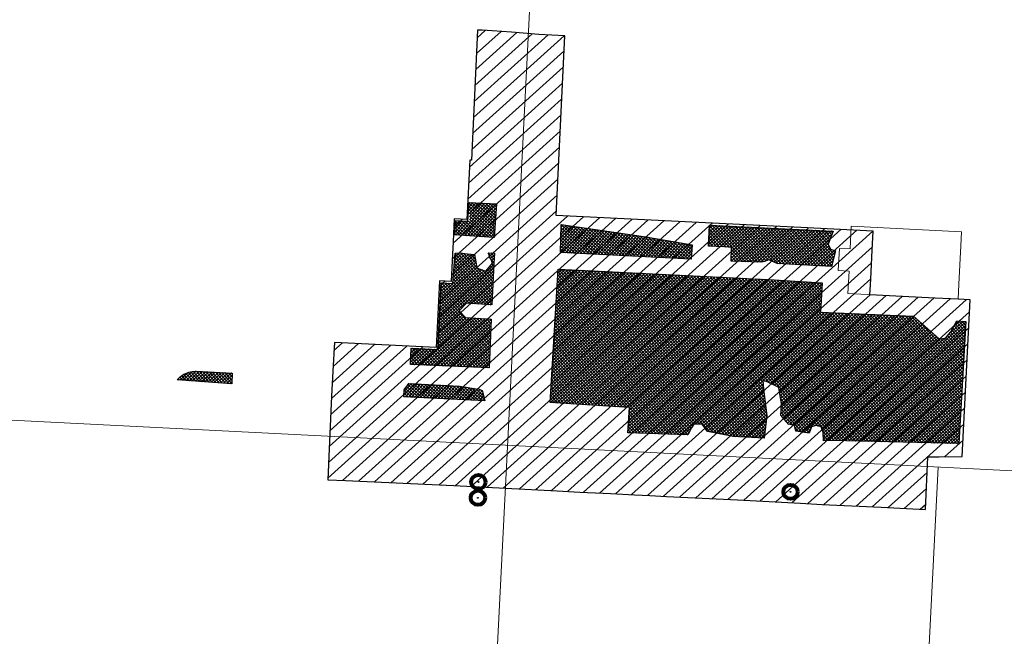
# Model space of a CAD drawing. Header units: millimetres. Extents: x 32690613 to 32693005, y 5343747 to 5344571.
# Tile 3 of 10: x 32692547 to 32692823, y 5344154 to 5344326. Entities that reach past the tile are written whole.
import ezdxf

# ---------------------------------------------------------------- set-up
doc = ezdxf.new("R2010")
doc.units = ezdxf.units.MM
doc.header["$LTSCALE"] = 20
doc.layers.get('0').update_dxf_attribs({"lineweight": 18})
doc.layers.get('DEFPOINTS').update_dxf_attribs({"color": 11, "lineweight": 18})
for name, color, linetype in [('Inf-Bäume möglich_Schraff', 3, 'Continuous'), ('Inf-Bäume möglich_Schraff_Erst nach Spartenstilllegung', 84, 'Continuous'), ('Inf-Bäume möglich_Umriss', 210, 'Continuous')]:
    doc.layers.add(name, color=color, linetype=linetype)

# ---------------------------------------------------------------- blocks, each defined once
blk = doc.blocks.new('Möglicher Baum')
at = {"lineweight": 80}
blk.add_circle((0, 0), 2, dxfattribs=at)
blk.add_circle((0, 0), 0.1)
blk = doc.blocks.new('A$C78070446')
for p, q in [((4469989.15, 5343046.05), (4469922.86, 5342307.18)), ((4469482.47, 5342769.75), (4470232.05, 5342702.5)), ((4470080.73, 5342716.08), (4470043.07, 5342296.4))]:
    blk.add_line(p, q)

msp = doc.modelspace()

# ---------------------------------------------------------------- hatches: boundary and pattern name
at = {"layer": 'Inf-Bäume möglich_Schraff'}
h = msp.add_hatch(dxfattribs=at)
h.set_pattern_fill('ANSI37', color=256, scale=0.2, angle=2.2375)
h.set_pattern_definition([(47.237485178, (28434736.5612, -168916.84), (-0.466200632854, 0.4311403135), []), (137.237485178, (28434736.5612, -168916.84), (-0.4311403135, -0.466200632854), [])])
h.paths.add_polyline_path([(32692673.11, 5344269.7), (32692672.93, 5344274.99), (32692680.65, 5344274.56), (32692679.99, 5344265.16), (32692668.9, 5344265.94), (32692669.27, 5344269.89)])
h = msp.add_hatch(dxfattribs=at)
h.set_pattern_fill('ANSI37', color=256, scale=0.2, angle=2.2375)
h.set_pattern_definition([(47.237485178, (28434776.05185, -168920.80996), (-0.466200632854, 0.4311403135), []), (137.237485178, (28434776.05185, -168920.80996), (-0.4311403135, -0.466200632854), [])])
h.paths.add_polyline_path([(32692698.49, 5344260.98), (32692698.68, 5344268.79), (32692722.42, 5344265.35), (32692735.35, 5344263.12), (32692735.13, 5344259.15)])
h = msp.add_hatch(dxfattribs=at)
h.set_pattern_fill('ANSI37', color=256, scale=0.2, angle=2.2375)
h.set_pattern_definition([(42.339426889, (28434690.6729, -169169.9197), (-0.4276860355, 0.46937155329), []), (132.339426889, (28434690.6729, -169169.9197), (-0.46937155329, -0.4276860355), [])])
h.paths.add_polyline_path([(32692746.42, 5344262.43), (32692739.95, 5344262.77), (32692740.23, 5344268.65), (32692774.87, 5344266.98), (32692773.46, 5344263.34), (32692774.1, 5344261.95), (32692775.54, 5344261.42), (32692774.36, 5344257.1), (32692759.2, 5344257.87), (32692756.85, 5344258.89), (32692755.67, 5344258.45), (32692754.71, 5344258.28), (32692746.26, 5344258.54)])
h = msp.add_hatch(dxfattribs=at)
h.set_pattern_fill('ANSI37', color=256, scale=0.2, angle=2.2375)
h.set_pattern_definition([(42.339426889, (28434600.9804, -169198.1207), (-0.4276860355, 0.46937155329), []), (132.339426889, (28434600.9804, -169198.1207), (-0.46937155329, -0.4276860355), [])])
h.paths.add_polyline_path([(32692656.73, 5344234.23), (32692664.18, 5344233.9), (32692665.11, 5344252.52), (32692668.39, 5344252.36), (32692669.03, 5344260.83), (32692670.46, 5344260.86), (32692672.4, 5344260.59), (32692674.44, 5344260.38), (32692675.14, 5344256.66), (32692677.62, 5344255.8), (32692679.5, 5344257.96), (32692678.99, 5344259.22), (32692678.65, 5344259.68), (32692678.53, 5344260.43), (32692678.27, 5344260.89), (32692680.03, 5344260.81), (32692679.36, 5344246.33), (32692672.25, 5344246.78), (32692670.16, 5344244.7), (32692671.98, 5344242.79), (32692679.18, 5344242.37), (32692678.54, 5344228.75), (32692656.55, 5344229.64)])
h = msp.add_hatch(dxfattribs=at)
h.set_pattern_fill('ANSI37', color=256, scale=0.2, angle=2.2375)
h.set_pattern_definition([(42.339426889, (28434683.7524, -169186.0111), (-0.4276860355, 0.46937155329), []), (132.339426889, (28434683.7524, -169186.0111), (-0.46937155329, -0.4276860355), [])])
h.paths.add_polyline_path([(32692756.24, 5344215.4), (32692755.56, 5344209.09), (32692746.93, 5344209.5), (32692739.67, 5344210.95), (32692738.14, 5344212.95), (32692735.81, 5344212.95), (32692734.98, 5344211.6), (32692734.15, 5344209.95), (32692717.39, 5344210.59), (32692717.83, 5344217.63), (32692695.67, 5344219.01), (32692697.86, 5344256.32), (32692758.28, 5344253.34), (32692771.73, 5344252.47), (32692771.28, 5344244.29), (32692797.36, 5344243.14), (32692804.53, 5344236.82), (32692806.24, 5344237.01), (32692807.77, 5344238.84), (32692809.49, 5344241.85), (32692811.98, 5344241.65), (32692810.75, 5344220.25), (32692810.01, 5344207.52), (32692774.63, 5344208.42), (32692772.15, 5344208.32), (32692772.09, 5344210.63), (32692771.51, 5344212.22), (32692770.01, 5344212.55), (32692768.75, 5344212.2), (32692768.09, 5344210.47), (32692764.4, 5344211.02), (32692764.04, 5344212.58), (32692762.32, 5344212.94), (32692760.24, 5344215.37), (32692760.4, 5344218.7), (32692759.59, 5344223.25), (32692755.17, 5344225.23), (32692755.34, 5344222.72)])
h = msp.add_hatch(dxfattribs=at)
h.set_pattern_fill('ANSI37', color=256, scale=0.2, angle=2.2375)
h.set_pattern_definition([(42.339426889, (28434719.5248, -168960.66456), (-0.4276860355, 0.46937155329), []), (132.339426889, (28434719.5248, -168960.66456), (-0.46937155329, -0.4276860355), [])])
h.paths.add_polyline_path([(32692596.45, 5344227.76), (32692606.68, 5344227.28), (32692606.54, 5344224.28), (32692591.23, 5344225.36), (32692591.44, 5344225.6), (32692591.71, 5344225.87), (32692591.89, 5344226.04), (32692592.08, 5344226.2), (32692592.08, 5344226.2), (32692592.48, 5344226.51), (32692592.82, 5344226.74), (32692593.11, 5344226.91), (32692593.4, 5344227.06), (32692593.84, 5344227.26), (32692594.15, 5344227.37), (32692594.47, 5344227.48), (32692594.97, 5344227.61), (32692595.48, 5344227.7), (32692595.9, 5344227.74), (32692596.25, 5344227.76)])
h = msp.add_hatch(dxfattribs=at)
h.set_pattern_fill('ANSI37', color=256, scale=0.2, angle=2.2375)
h.set_pattern_definition([(47.237485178, (28434719.5618, -168960.6855), (-0.466200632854, 0.4311403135), []), (137.237485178, (28434719.5618, -168960.6855), (-0.4311403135, -0.466200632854), [])])
h.paths.add_polyline_path([(32692656.04, 5344224.37), (32692670.3, 5344223.6), (32692674.91, 5344222.89), (32692675.8, 5344222.73), (32692676.65, 5344222.41), (32692677.33, 5344219.53), (32692654.7, 5344220.61), (32692654.81, 5344222.61)])
at = {"layer": 'Inf-Bäume möglich_Schraff_Erst nach Spartenstilllegung', "transparency": 33554684}
h = msp.add_hatch(dxfattribs=at)
h.set_pattern_fill('ANSI31', color=256, angle=2.2375)
h.set_pattern_definition([(42.055708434, (28434719.5248, -168960.6646), (-2.1267827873, 2.357418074), [])])
h.paths.add_polyline_path([(32692803.37, 5344248.25), (32692801.54, 5344248.34), (32692785.14, 5344249.19), (32692785.28, 5344251.92), (32692785.46, 5344255.51), (32692785.77, 5344261.69), (32692785.85, 5344263.41), (32692786.03, 5344266.99), (32692765.8, 5344267.97), (32692763.85, 5344268.06), (32692697.28, 5344271.29), (32692699.71, 5344321.61), (32692692.45, 5344321.96), (32692684.81, 5344322.61), (32692679.38, 5344322.95), (32692676.63, 5344323.13), (32692675.35, 5344323.19), (32692673.58, 5344286.81), (32692673.14, 5344286.83), (32692672.32, 5344270.24), (32692668.8, 5344270.42), (32692668.58, 5344266.18), (32692668.48, 5344263.96), (32692668.3, 5344260.48), (32692667.92, 5344252.89), (32692664.64, 5344253.04), (32692663.71, 5344234.42), (32692635.24, 5344235.85), (32692634.84, 5344227.77), (32692634.49, 5344220.8), (32692633.68, 5344203.92), (32692633.54, 5344199.55), (32692633.44, 5344197.39), (32692638.32, 5344197.17), (32692668.68, 5344195.78), (32692697.56, 5344194.32), (32692703.94, 5344193.99), (32692710.44, 5344193.66), (32692712.59, 5344193.55), (32692719.25, 5344193.21), (32692723.56, 5344192.99), (32692728.17, 5344192.76), (32692730.27, 5344192.65), (32692748.08, 5344191.76), (32692765.71, 5344190.86), (32692771.73, 5344190.54), (32692788.25, 5344189.72), (32692800.64, 5344189.08), (32692801.38, 5344203.84), (32692802.41, 5344203.81), (32692804.54, 5344203.79), (32692810.95, 5344203.93), (32692813.16, 5344247.72), (32692809.81, 5344247.92)])

# ---------------------------------------------------------------- linework, layer by layer
at = {"layer": 'DEFPOINTS', "flags": 128}
msp.add_lwpolyline([(32692779.91, 5344268.31), (32692779.58, 5344262.05), (32692776.6, 5344262.14), (32692776.27, 5344255.97), (32692779.28, 5344255.81), (32692778.95, 5344249.51), (32692809.81, 5344247.92), (32692810.02, 5344252.09), (32692810.56, 5344262.86), (32692810.75, 5344266.78)], close=True, dxfattribs=at)
at = {"layer": 'Inf-Bäume möglich_Schraff_Erst nach Spartenstilllegung', "transparency": 33554684}
msp.add_lwpolyline([(32692803.37, 5344248.25), (32692801.54, 5344248.34), (32692785.14, 5344249.19), (32692785.28, 5344251.92), (32692785.46, 5344255.51), (32692785.77, 5344261.69), (32692785.85, 5344263.41), (32692786.03, 5344266.99), (32692765.8, 5344267.97), (32692763.85, 5344268.06), (32692697.28, 5344271.29), (32692699.71, 5344321.61), (32692692.45, 5344321.96), (32692684.81, 5344322.61), (32692679.38, 5344322.95), (32692676.63, 5344323.13), (32692675.35, 5344323.19), (32692673.58, 5344286.81), (32692673.14, 5344286.83), (32692672.32, 5344270.24), (32692668.8, 5344270.42), (32692668.58, 5344266.18), (32692668.48, 5344263.96), (32692668.3, 5344260.48), (32692667.92, 5344252.89), (32692664.64, 5344253.04), (32692663.71, 5344234.42), (32692635.24, 5344235.85), (32692634.84, 5344227.77), (32692634.49, 5344220.8), (32692633.68, 5344203.92), (32692633.54, 5344199.55), (32692633.44, 5344197.39), (32692638.32, 5344197.17), (32692668.68, 5344195.78), (32692697.56, 5344194.32), (32692703.94, 5344193.99), (32692710.44, 5344193.66), (32692712.59, 5344193.55), (32692719.25, 5344193.21), (32692723.56, 5344192.99), (32692728.17, 5344192.76), (32692730.27, 5344192.65), (32692748.08, 5344191.76), (32692765.71, 5344190.86), (32692771.73, 5344190.54), (32692788.25, 5344189.72), (32692800.64, 5344189.08), (32692801.38, 5344203.84), (32692802.41, 5344203.81), (32692804.54, 5344203.79), (32692810.95, 5344203.93), (32692813.16, 5344247.72), (32692809.81, 5344247.92), (32692803.37, 5344248.25)], dxfattribs=at)
at = {"layer": 'Inf-Bäume möglich_Umriss'}
for points in [[(32692672.59, 5344269.73), (32692672.93, 5344274.99), (32692680.65, 5344274.56), (32692679.99, 5344265.17), (32692668.9, 5344265.94), (32692669.27, 5344269.89), (32692672.59, 5344269.73), (32692672.59, 5344269.73)], [(32692698.49, 5344260.98), (32692698.68, 5344268.79), (32692722.42, 5344265.35), (32692735.35, 5344263.12), (32692735.13, 5344259.15), (32692698.49, 5344260.98), (32692698.49, 5344260.98)], [(32692746.42, 5344262.43), (32692744.43, 5344262.54), (32692739.95, 5344262.77), (32692740.23, 5344268.65), (32692774.87, 5344266.98), (32692773.46, 5344263.34), (32692774.1, 5344261.95), (32692775.54, 5344261.42), (32692774.36, 5344257.1), (32692759.2, 5344257.87), (32692756.85, 5344258.89), (32692755.67, 5344258.45), (32692754.71, 5344258.28), (32692746.26, 5344258.54), (32692746.42, 5344262.43)], [(32692656.73, 5344234.23), (32692664.18, 5344233.9), (32692665.11, 5344252.52), (32692668.39, 5344252.36), (32692669.03, 5344260.83), (32692670.46, 5344260.86), (32692672.4, 5344260.59), (32692674.44, 5344260.38), (32692674.84, 5344258.36), (32692675.14, 5344256.66), (32692676.47, 5344256.17), (32692677.62, 5344255.8), (32692679.5, 5344257.96), (32692678.99, 5344259.22), (32692678.65, 5344259.68), (32692678.53, 5344260.43), (32692678.27, 5344260.89), (32692680.03, 5344260.81), (32692679.9, 5344257.95), (32692679.36, 5344246.33), (32692672.25, 5344246.78), (32692670.16, 5344244.7), (32692671.98, 5344242.79), (32692679.17, 5344242.37), (32692678.54, 5344228.75), (32692656.55, 5344229.64), (32692656.73, 5344234.23)], [(32692756.24, 5344215.4), (32692755.56, 5344209.09), (32692746.93, 5344209.5), (32692739.67, 5344210.95), (32692738.14, 5344212.95), (32692735.81, 5344212.95), (32692735.15, 5344211.95), (32692734.15, 5344209.95), (32692717.39, 5344210.59), (32692717.83, 5344217.63), (32692695.67, 5344219.01), (32692697.86, 5344256.32), (32692758.28, 5344253.34), (32692771.73, 5344252.47), (32692771.28, 5344244.29), (32692797.36, 5344243.14), (32692804.53, 5344236.82), (32692806.24, 5344237.01), (32692807.77, 5344238.84), (32692809.49, 5344241.85), (32692811.98, 5344241.65), (32692810.01, 5344207.52), (32692774.63, 5344208.42), (32692772.15, 5344208.32), (32692772.09, 5344210.63), (32692771.51, 5344212.22), (32692770.01, 5344212.55), (32692768.75, 5344212.2), (32692768.09, 5344210.47), (32692764.4, 5344211.02), (32692764.04, 5344212.58), (32692762.32, 5344212.94), (32692760.24, 5344215.37), (32692760.4, 5344218.7), (32692759.59, 5344223.25), (32692757, 5344224.57), (32692755.17, 5344225.23), (32692755.34, 5344222.72), (32692756.24, 5344215.4)], [(32692596.45, 5344227.76), (32692606.68, 5344227.28), (32692606.54, 5344224.28), (32692591.23, 5344225.36), (32692591.44, 5344225.6), (32692591.71, 5344225.87), (32692591.89, 5344226.04), (32692592.08, 5344226.2), (32692592.08, 5344226.2), (32692592.48, 5344226.51), (32692592.82, 5344226.74), (32692593.11, 5344226.91), (32692593.4, 5344227.06), (32692593.84, 5344227.26), (32692594.15, 5344227.37), (32692594.47, 5344227.48), (32692594.97, 5344227.61), (32692595.48, 5344227.7), (32692595.9, 5344227.74), (32692596.25, 5344227.76), (32692596.45, 5344227.76)], [(32692656.04, 5344224.37), (32692670.3, 5344223.6), (32692674.91, 5344222.89), (32692675.8, 5344222.73), (32692676.65, 5344222.41), (32692677.33, 5344219.53), (32692654.7, 5344220.61), (32692654.81, 5344222.61), (32692656.04, 5344224.37), (32692656.04, 5344224.37)]]:
    msp.add_lwpolyline(points, dxfattribs=at)

# ---------------------------------------------------------------- block references
at = {"layer": 'DEFPOINTS', "rotation": 2.237485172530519}
msp.add_blockref('A$C78070446', (28434719.52, -168960.66), dxfattribs=at)
at = {"layer": 'Inf-Bäume möglich_Umriss', "rotation": 2.237485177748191}
for p in [(32692675.56, 5344196.79), (32692762.9, 5344194.04), (32692675.42, 5344192.38)]:
    msp.add_blockref('Möglicher Baum', p, dxfattribs=at)

doc.saveas('drawing.dxf')
